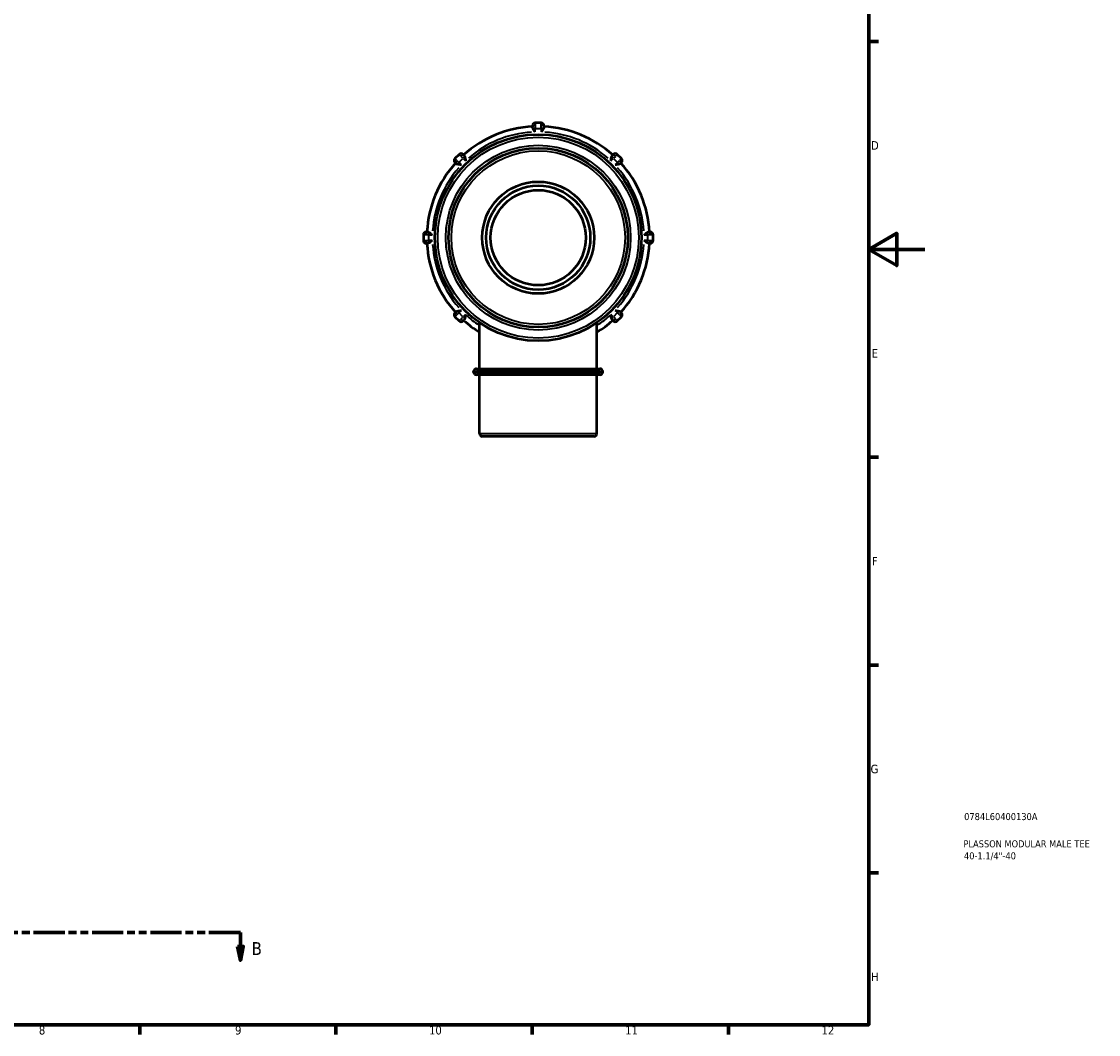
# Model space of a CAD drawing. Header units: millimetres. Extents: x -31 to 903, y 0 to 784.
# Tile 4 of 5: x 518 to 903, y 17 to 378. Entities that reach past the tile are written whole.
import ezdxf

# ---------------------------------------------------------------- set-up
doc = ezdxf.new("R2010")
doc.units = ezdxf.units.MM
doc.linetypes.add('DOUBLE_DASH_CHAIN', pattern=[1.2403, 0.6614, -0.0827, 0.1654, -0.0827, 0.1654, -0.0827])
for name, color, linetype, lineweight in [('Border (ANSI)', 7, 'Continuous', 70), ('Section Line (ANSI)', 7, 'DOUBLE_DASH_CHAIN', 70), ('Title (ISO)', 7, 'Continuous', 50), ('Visible (ANSI)', 7, 'Continuous', 50), ('Visible Narrow (ANSI)', 7, 'Continuous', 35)]:
    doc.layers.add(name, color=color, linetype=linetype, lineweight=lineweight)
doc.styles.add('Label Text (ANSI)', font='tahoma.ttf')
doc.styles.add('Note Text (ANSI)', font='tahoma.ttf')
doc.styles.add('Note Text (ISO)', font='tahoma.ttf')

# ---------------------------------------------------------------- blocks, each defined once
blk = doc.blocks.new('Borders Default Border')
at = {"layer": 'Border (ANSI)'}
for p, q in [((821, 371.25), (824.45, 371.25)), ((821, 222.75), (824.45, 222.75)), ((821, 148.5), (824.45, 148.5)), ((821, 74.25), (824.45, 74.25)), ((560.67, 20), (560.67, 16.55)), ((630.75, 20), (630.75, 16.55)), ((700.83, 20), (700.83, 16.55)), ((770.92, 20), (770.92, 16.55))]:
    blk.add_line(p, q, dxfattribs=at)
at = {"layer": 'Border (ANSI)', "flags": 128}
for points in [[(20, 20), (20, 574), (821, 574), (821, 20), (20, 20)], [(841, 297), (821, 297), (831, 302.77), (831, 291.23), (821, 297)]]:
    blk.add_lwpolyline(points, dxfattribs=at)
at = {"layer": 'Border (ANSI)', "attachment_point": 7, "style": 'Note Text (ANSI)'}
for s, insert, char_height in [('D', (821.81, 332.6), 3.05), ('E', (822.05, 258.35), 3.05), ('F', (822.14, 184.1), 3.05), ('G', (821.66, 109.79), 3.05), ('H', (821.81, 35.6), 3.05), ('8', (524.63, 16.48), 3.05), ('9', (594.7, 16.49), 3.05), ('10', (663.96, 16.49), 3.048), ('11', (734.04, 16.55), 3.048), ('12', (804.13, 16.55), 3.048)]:
    blk.add_mtext(s, dxfattribs=dict(at, insert=insert, char_height=char_height))
blk = doc.blocks.new('Title Blocks ISO')
at = {"layer": 'Title (ISO)', "color": 232, "true_color": 0xca0064, "style": 'Note Text (ISO)'}
for tag, p in [('PART_NUMBER_001', (34.08, 73.13)), ('DESCRIPTION_001', (33.84, 63.4)), ('DESCRIPTION_002', (34.02, 59.12))]:
    blk.add_attdef(tag, p, '', height=2.5, dxfattribs=at)
blk = doc.blocks.new('2dTransSection0')
at = {"layer": 'Section Line (ANSI)', "linetype": 'DOUBLE_DASH_CHAIN', "ltscale": 16.827274}
blk.add_line((293.17, 53.03), (596.63, 53.03), dxfattribs=at)
at = {"layer": 'Section Line (ANSI)', "linetype": 'Continuous'}
for p, q in [((293.17, 53.03), (304.44, 53.03)), ((293.17, 53.03), (293.17, 48.03)), ((585.36, 53.03), (596.63, 53.03)), ((596.63, 53.03), (596.63, 48.03)), ((292.17, 48.03), (293.17, 43.03)), ((294.17, 48.03), (292.17, 48.03)), ((293.17, 48.03), (293.17, 43.03)), ((293.17, 43.03), (294.17, 48.03)), ((595.63, 48.03), (596.63, 43.03)), ((597.63, 48.03), (595.63, 48.03)), ((596.63, 48.03), (596.63, 43.03)), ((596.63, 43.03), (597.63, 48.03))]:
    blk.add_line(p, q, dxfattribs=at)
at = {"layer": 'Section Line (ANSI)', "linetype": 'Continuous', "flags": 128}
for points in [[(292.17, 48.03), (293.17, 43.03), (294.17, 48.03), (292.17, 48.03)], [(595.63, 48.03), (596.63, 43.03), (597.63, 48.03), (595.63, 48.03)]]:
    blk.add_lwpolyline(points, dxfattribs=at)
at = {"layer": 'Section Line (ANSI)'}
for points in [[(292.17, 48.03), (293.17, 43.03), (294.17, 48.03), (292.17, 48.03)], [(595.63, 48.03), (596.63, 43.03), (597.63, 48.03), (595.63, 48.03)]]:
    blk.add_solid(points, dxfattribs=at)
at = {"layer": 'Section Line (ANSI)', "char_height": 4.57, "attachment_point": 7, "style": 'Label Text (ANSI)'}
for insert in [(286.42, 44.96), (600.59, 44.96)]:
    blk.add_mtext('B', dxfattribs=dict(at, insert=insert))

msp = doc.modelspace()

# ---------------------------------------------------------------- linework, layer by layer
at = {"layer": 'Visible (ANSI)'}
for p, q in [((700.914, 340.705), (700.914, 341.177)), ((704.014, 342.177), (701.914, 342.177)), ((705.014, 341.177), (705.014, 340.705)), ((674.715, 330.911), (673.23, 329.426)), ((676.129, 330.911), (676.463, 330.577)), ((729.464, 330.577), (729.798, 330.911)), ((732.698, 329.426), (731.213, 330.911)), ((673.564, 327.678), (673.23, 328.012)), ((732.698, 328.012), (732.363, 327.678)), ((661.964, 302.227), (661.964, 300.127)), ((662.964, 303.227), (663.436, 303.227)), ((742.491, 303.227), (742.964, 303.227)), ((743.964, 300.127), (743.964, 302.227)), ((663.436, 299.127), (662.964, 299.127)), ((742.964, 299.127), (742.491, 299.127)), ((673.23, 274.343), (673.564, 274.677)), ((732.363, 274.677), (732.698, 274.343)), ((673.23, 272.928), (674.715, 271.444)), ((676.463, 271.778), (676.129, 271.444)), ((682.009, 254.377), (682.009, 270.805)), ((723.919, 254.377), (723.919, 270.805)), ((729.798, 271.444), (729.464, 271.778)), ((731.213, 271.444), (732.698, 272.928)), ((680.913, 254.377), (725.014, 254.377)), ((679.913, 253.177), (679.913, 253.377)), ((725.014, 252.177), (680.913, 252.177)), ((682.009, 231.177), (682.009, 252.177)), ((723.919, 231.177), (723.919, 252.177)), ((726.014, 253.177), (726.014, 253.377)), ((722.919, 230.177), (683.009, 230.177))]:
    msp.add_line(p, q, dxfattribs=at)
for radius in [36.9, 32, 20, 18.6, 17]:
    msp.add_circle((702.964, 301.177), radius, dxfattribs=at)
for centre, radius, start, end in [((702.964, 301.177), 39.77, 92.9547, 132.0453), ((701.914, 341.177), 1, 90, 180), ((704.014, 341.177), 1, 0, 90), ((702.964, 301.177), 39.77, 47.9547, 87.0453), ((675.422, 330.204), 1, 45, 135), ((730.506, 330.204), 1, 45, 135), ((702.964, 301.177), 39.77, 137.9547, 177.0453), ((673.937, 328.719), 1, 135, 225), ((702.964, 301.177), 39.77, 2.9547, 42.0453), ((731.99, 328.719), 1, 315, 45), ((662.964, 302.227), 1, 90, 180), ((662.964, 300.127), 1, 180, 270), ((742.964, 302.227), 1, 0, 90), ((742.964, 300.127), 1, 270, 0), ((702.964, 301.177), 39.77, 182.9547, 222.0453), ((702.964, 301.177), 39.77, 317.9547, 357.0453), ((673.937, 273.636), 1, 135, 225), ((731.99, 273.636), 1, 315, 45), ((675.422, 272.151), 1, 225, 315), ((702.964, 301.177), 39.77, 227.9547, 238.20344), ((702.964, 301.177), 39.77, 301.79656, 312.0453), ((730.506, 272.151), 1, 225, 315), ((680.913, 253.377), 1, 90, 180), ((725.014, 253.377), 1, 0, 90), ((680.913, 253.177), 1, 180, 270), ((725.014, 253.177), 1, 270, 0), ((683.009, 231.177), 1, 180, 270), ((722.919, 231.177), 1, 270, 0)]:
    msp.add_arc(centre, radius, start, end, dxfattribs=at)
for points, knots in [([(701.072, 340.177), (701.01, 340.291), (700.965, 340.406), (700.921, 340.586), (700.914, 340.65), (700.914, 340.705)], [0.48523314, 0.48523314, 0.48523314, 0.48523314, 0.510400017, 0.510400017, 0.528222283, 0.528222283, 0.528222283, 0.528222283]), ([(701.914, 338.933), (701.912, 338.935), (701.911, 338.937), (701.748, 339.162), (701.586, 339.386), (701.295, 339.808), (701.173, 339.995), (701.079, 340.165), (701.076, 340.171), (701.072, 340.177)], [-0.88037149, -0.88037149, -0.88037149, -0.88037149, -0.87959756, -0.87959756, -0.79606772, -0.79606772, -0.71633918, -0.71633918, -0.71327082, -0.71327082, -0.71327082, -0.71327082]), ([(704.855, 340.177), (704.852, 340.171), (704.848, 340.165), (704.754, 339.995), (704.633, 339.808), (704.342, 339.386), (704.179, 339.162), (704.017, 338.937), (704.015, 338.935), (704.014, 338.933)], [-0.1642281, -0.1642281, -0.1642281, -0.1642281, -0.16119846, -0.16119846, -0.0824759, -0.0824759, 0, 0, 0.00076416, 0.00076416, 0.00076416, 0.00076416]), ([(705.014, 340.705), (705.014, 340.666), (705.01, 340.62), (704.979, 340.452), (704.932, 340.321), (704.86, 340.186), (704.858, 340.181), (704.855, 340.177)], [0.625242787, 0.625242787, 0.625242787, 0.625242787, 0.645542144, 0.645542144, 0.689865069, 0.689865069, 0.691242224, 0.691242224, 0.691242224, 0.691242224]), ([(674.049, 327.417), (673.925, 327.454), (673.812, 327.503), (673.654, 327.599), (673.603, 327.639), (673.564, 327.678)], [0.48523314, 0.48523314, 0.48523314, 0.48523314, 0.510400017, 0.510400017, 0.528222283, 0.528222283, 0.528222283, 0.528222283]), ([(675.524, 327.132), (675.522, 327.132), (675.519, 327.133), (675.245, 327.177), (674.972, 327.221), (674.468, 327.313), (674.25, 327.359), (674.063, 327.413), (674.056, 327.415), (674.049, 327.417)], [-0.88037149, -0.88037149, -0.88037149, -0.88037149, -0.87959756, -0.87959756, -0.79606772, -0.79606772, -0.71633918, -0.71633918, -0.71327082, -0.71327082, -0.71327082, -0.71327082]), ([(676.463, 330.577), (676.491, 330.549), (676.52, 330.515), (676.617, 330.374), (676.677, 330.248), (676.721, 330.101), (676.723, 330.097), (676.724, 330.092)], [0.625242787, 0.625242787, 0.625242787, 0.625242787, 0.645542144, 0.645542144, 0.689865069, 0.689865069, 0.691242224, 0.691242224, 0.691242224, 0.691242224]), ([(676.724, 330.092), (676.726, 330.085), (676.728, 330.078), (676.782, 329.891), (676.828, 329.673), (676.92, 329.17), (676.964, 328.896), (677.008, 328.622), (677.009, 328.619), (677.009, 328.617)], [-0.1642281, -0.1642281, -0.1642281, -0.1642281, -0.16119846, -0.16119846, -0.0824759, -0.0824759, 0, 0, 0.00076416, 0.00076416, 0.00076416, 0.00076416]), ([(728.918, 328.617), (728.919, 328.619), (728.919, 328.622), (728.964, 328.896), (729.007, 329.17), (729.1, 329.673), (729.146, 329.891), (729.199, 330.078), (729.201, 330.085), (729.203, 330.092)], [-0.88037149, -0.88037149, -0.88037149, -0.88037149, -0.87959756, -0.87959756, -0.79606772, -0.79606772, -0.71633918, -0.71633918, -0.71327082, -0.71327082, -0.71327082, -0.71327082]), ([(729.203, 330.092), (729.24, 330.216), (729.289, 330.329), (729.385, 330.487), (729.426, 330.539), (729.464, 330.577)], [0.48523314, 0.48523314, 0.48523314, 0.48523314, 0.510400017, 0.510400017, 0.528222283, 0.528222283, 0.528222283, 0.528222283]), ([(731.878, 327.417), (731.872, 327.415), (731.865, 327.413), (731.678, 327.359), (731.46, 327.313), (730.956, 327.221), (730.682, 327.177), (730.408, 327.133), (730.406, 327.132), (730.403, 327.132)], [-0.1642281, -0.1642281, -0.1642281, -0.1642281, -0.16119846, -0.16119846, -0.0824759, -0.0824759, 0, 0, 0.00076416, 0.00076416, 0.00076416, 0.00076416]), ([(732.363, 327.678), (732.336, 327.65), (732.301, 327.621), (732.16, 327.524), (732.034, 327.464), (731.887, 327.42), (731.883, 327.418), (731.878, 327.417)], [0.625242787, 0.625242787, 0.625242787, 0.625242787, 0.645542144, 0.645542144, 0.689865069, 0.689865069, 0.691242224, 0.691242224, 0.691242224, 0.691242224]), ([(663.436, 303.227), (663.519, 303.227), (663.624, 303.21), (663.815, 303.142), (663.889, 303.11), (663.964, 303.069)], [0.304604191, 0.304604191, 0.304604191, 0.304604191, 0.366980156, 0.366980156, 0.403675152, 0.403675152, 0.403675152, 0.403675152]), ([(663.964, 303.069), (663.97, 303.065), (663.976, 303.062), (664.146, 302.968), (664.333, 302.846), (664.755, 302.555), (664.979, 302.393), (665.204, 302.23), (665.206, 302.229), (665.208, 302.227)], [-0.1642281, -0.1642281, -0.1642281, -0.1642281, -0.16119846, -0.16119846, -0.0824759, -0.0824759, 0, 0, 0.00076416, 0.00076416, 0.00076416, 0.00076416]), ([(665.208, 300.127), (665.206, 300.126), (665.204, 300.124), (664.979, 299.962), (664.755, 299.799), (664.333, 299.509), (664.146, 299.387), (663.976, 299.293), (663.97, 299.289), (663.964, 299.286)], [-0.88037149, -0.88037149, -0.88037149, -0.88037149, -0.87959756, -0.87959756, -0.79606772, -0.79606772, -0.71633918, -0.71633918, -0.71327082, -0.71327082, -0.71327082, -0.71327082]), ([(740.719, 302.227), (740.721, 302.229), (740.723, 302.23), (740.948, 302.393), (741.173, 302.555), (741.594, 302.846), (741.781, 302.968), (741.951, 303.062), (741.957, 303.065), (741.964, 303.069)], [-0.88037149, -0.88037149, -0.88037149, -0.88037149, -0.87959756, -0.87959756, -0.79606772, -0.79606772, -0.71633918, -0.71633918, -0.71327082, -0.71327082, -0.71327082, -0.71327082]), ([(741.964, 299.286), (741.957, 299.289), (741.951, 299.293), (741.781, 299.387), (741.594, 299.509), (741.173, 299.799), (740.948, 299.962), (740.723, 300.124), (740.721, 300.126), (740.719, 300.127)], [-0.1642281, -0.1642281, -0.1642281, -0.1642281, -0.16119846, -0.16119846, -0.0824759, -0.0824759, 0, 0, 0.00076416, 0.00076416, 0.00076416, 0.00076416]), ([(741.964, 303.069), (742.077, 303.131), (742.192, 303.176), (742.372, 303.22), (742.437, 303.227), (742.491, 303.227)], [0.48523314, 0.48523314, 0.48523314, 0.48523314, 0.510400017, 0.510400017, 0.528222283, 0.528222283, 0.528222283, 0.528222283]), ([(663.964, 299.286), (663.85, 299.224), (663.735, 299.179), (663.556, 299.135), (663.491, 299.127), (663.436, 299.127)], [0.48523314, 0.48523314, 0.48523314, 0.48523314, 0.510400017, 0.510400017, 0.528222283, 0.528222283, 0.528222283, 0.528222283]), ([(742.491, 299.127), (742.408, 299.127), (742.304, 299.145), (742.112, 299.212), (742.038, 299.245), (741.964, 299.286)], [0.304604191, 0.304604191, 0.304604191, 0.304604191, 0.366980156, 0.366980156, 0.403675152, 0.403675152, 0.403675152, 0.403675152]), ([(673.564, 274.677), (673.592, 274.704), (673.627, 274.734), (673.767, 274.831), (673.893, 274.89), (674.04, 274.935), (674.045, 274.936), (674.049, 274.938)], [0.625242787, 0.625242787, 0.625242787, 0.625242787, 0.645542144, 0.645542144, 0.689865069, 0.689865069, 0.691242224, 0.691242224, 0.691242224, 0.691242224]), ([(674.049, 274.938), (674.056, 274.94), (674.063, 274.942), (674.25, 274.995), (674.468, 275.041), (674.972, 275.134), (675.245, 275.178), (675.519, 275.222), (675.522, 275.222), (675.524, 275.223)], [-0.1642281, -0.1642281, -0.1642281, -0.1642281, -0.16119846, -0.16119846, -0.0824759, -0.0824759, 0, 0, 0.00076416, 0.00076416, 0.00076416, 0.00076416]), ([(677.009, 273.738), (677.009, 273.735), (677.008, 273.733), (676.964, 273.459), (676.92, 273.185), (676.828, 272.681), (676.782, 272.463), (676.728, 272.276), (676.726, 272.27), (676.724, 272.263)], [-0.88037149, -0.88037149, -0.88037149, -0.88037149, -0.87959756, -0.87959756, -0.79606772, -0.79606772, -0.71633918, -0.71633918, -0.71327082, -0.71327082, -0.71327082, -0.71327082]), ([(729.203, 272.263), (729.201, 272.27), (729.199, 272.276), (729.146, 272.463), (729.1, 272.681), (729.007, 273.185), (728.964, 273.459), (728.919, 273.733), (728.919, 273.735), (728.918, 273.738)], [-0.1642281, -0.1642281, -0.1642281, -0.1642281, -0.16119846, -0.16119846, -0.0824759, -0.0824759, 0, 0, 0.00076416, 0.00076416, 0.00076416, 0.00076416]), ([(730.403, 275.223), (730.406, 275.222), (730.408, 275.222), (730.682, 275.178), (730.956, 275.134), (731.46, 275.041), (731.678, 274.995), (731.865, 274.942), (731.872, 274.94), (731.878, 274.938)], [-0.88037149, -0.88037149, -0.88037149, -0.88037149, -0.87959756, -0.87959756, -0.79606772, -0.79606772, -0.71633918, -0.71633918, -0.71327082, -0.71327082, -0.71327082, -0.71327082]), ([(731.878, 274.938), (732.003, 274.901), (732.116, 274.852), (732.274, 274.756), (732.325, 274.715), (732.363, 274.677)], [0.48523314, 0.48523314, 0.48523314, 0.48523314, 0.510400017, 0.510400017, 0.528222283, 0.528222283, 0.528222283, 0.528222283]), ([(676.724, 272.263), (676.688, 272.139), (676.638, 272.026), (676.542, 271.867), (676.502, 271.816), (676.463, 271.778)], [0.48523314, 0.48523314, 0.48523314, 0.48523314, 0.510400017, 0.510400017, 0.528222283, 0.528222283, 0.528222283, 0.528222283]), ([(729.464, 271.778), (729.437, 271.805), (729.407, 271.84), (729.31, 271.981), (729.251, 272.107), (729.206, 272.254), (729.205, 272.258), (729.203, 272.263)], [0.625242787, 0.625242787, 0.625242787, 0.625242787, 0.645542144, 0.645542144, 0.689865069, 0.689865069, 0.691242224, 0.691242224, 0.691242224, 0.691242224])]:
    msp.add_open_spline(points, degree=3, knots=knots, dxfattribs=at)
at = {"layer": 'Visible Narrow (ANSI)'}
for p, q in [((701.864, 340.177), (701.1, 340.177)), ((701.914, 342.175), (701.914, 341.317)), ((701.914, 341.185), (701.914, 340.233)), ((701.914, 338.995), (701.914, 340.115)), ((702.019, 340.177), (703.909, 340.177)), ((704.014, 341.317), (704.014, 342.175)), ((704.014, 340.233), (704.014, 341.185)), ((704.014, 340.115), (704.014, 338.995)), ((704.827, 340.177), (704.064, 340.177)), ((675.323, 330.303), (674.717, 330.909)), ((731.211, 330.909), (730.604, 330.303)), ((673.232, 329.424), (673.838, 328.818)), ((673.932, 328.724), (674.605, 328.051)), ((674.609, 327.977), (674.069, 327.437)), ((675.48, 327.176), (674.688, 327.968)), ((674.718, 328.086), (676.055, 329.423)), ((676.09, 329.536), (675.417, 330.209)), ((676.704, 330.072), (676.164, 329.532)), ((676.173, 329.453), (676.965, 328.661)), ((728.962, 328.661), (729.754, 329.453)), ((729.763, 329.532), (729.223, 330.072)), ((730.511, 330.209), (729.838, 329.536)), ((729.873, 329.423), (731.209, 328.086)), ((731.239, 327.968), (730.447, 327.176)), ((731.859, 327.437), (731.319, 327.977)), ((731.323, 328.051), (731.996, 328.724)), ((732.089, 328.818), (732.696, 329.424)), ((662.824, 302.227), (661.966, 302.227)), ((661.966, 300.127), (662.824, 300.127)), ((663.908, 302.227), (662.956, 302.227)), ((662.956, 300.127), (663.908, 300.127)), ((663.964, 303.041), (663.964, 302.277)), ((663.964, 300.232), (663.964, 302.122)), ((663.964, 300.077), (663.964, 299.314)), ((664.026, 302.227), (665.146, 302.227)), ((665.146, 300.127), (664.026, 300.127)), ((740.781, 302.227), (741.902, 302.227)), ((741.902, 300.127), (740.781, 300.127)), ((741.964, 302.277), (741.964, 303.041)), ((741.964, 302.122), (741.964, 300.232)), ((741.964, 299.314), (741.964, 300.077)), ((742.971, 302.227), (742.019, 302.227)), ((742.019, 300.127), (742.971, 300.127)), ((743.961, 302.227), (743.104, 302.227)), ((743.104, 300.127), (743.961, 300.127)), ((673.838, 273.537), (673.232, 272.93)), ((674.605, 274.303), (673.932, 273.63)), ((674.069, 274.918), (674.609, 274.378)), ((674.688, 274.387), (675.48, 275.179)), ((676.055, 272.932), (674.718, 274.268)), ((676.965, 273.694), (676.173, 272.902)), ((729.754, 272.902), (728.962, 273.694)), ((731.209, 274.268), (729.873, 272.932)), ((730.447, 275.179), (731.239, 274.387)), ((731.319, 274.378), (731.859, 274.918)), ((731.996, 273.63), (731.323, 274.303)), ((732.696, 272.93), (732.089, 273.537)), ((674.717, 271.445), (675.323, 272.052)), ((675.417, 272.145), (676.09, 272.818)), ((676.164, 272.822), (676.704, 272.283)), ((729.223, 272.283), (729.763, 272.822)), ((729.838, 272.818), (730.511, 272.145)), ((730.604, 272.052), (731.211, 271.445)), ((725.73, 253.377), (680.197, 253.377)), ((680.197, 253.177), (725.73, 253.177)), ((682.267, 231.177), (723.661, 231.177))]:
    msp.add_line(p, q, dxfattribs=at)
for radius in [35.9, 33, 31]:
    msp.add_circle((702.964, 301.177), radius, dxfattribs=at)
for start, end in [(93.68372, 131.31628), (48.68372, 86.31628), (138.68372, 176.31628), (3.68372, 41.31628), (183.68372, 221.31628), (318.68372, 356.31628), (227.0785, 235.8172), (304.1828, 312.9215)]:
    msp.add_arc((702.964, 301.177), 37.77, start, end, dxfattribs=at)
for centre, major_axis, start_param, end_param in [((701.914, 340.705), (-1, 0), 4.7909288, 6.2046455), ((704.014, 340.705), (1, 0), 0.0785398, 1.4922565), ((675.756, 329.87), (0.707, 0.707), 0.0785398, 1.4922565), ((730.171, 329.87), (-0.707, 0.707), 4.7909288, 6.2046455), ((674.271, 328.385), (-0.707, -0.707), 4.7909288, 6.2046455), ((731.656, 328.385), (0.707, -0.707), 0.0785398, 1.4922565), ((663.436, 302.227), (0, 1), 0.0785398, 1.4922565), ((663.436, 300.127), (0, -1), 4.7909288, 6.2046455), ((742.491, 302.227), (0, 1), 4.7909288, 6.2046455), ((742.491, 300.127), (0, -1), 0.0785398, 1.4922565), ((674.271, 273.97), (-0.707, 0.707), 0.0785398, 1.4922565), ((731.656, 273.97), (0.707, 0.707), 4.7909288, 6.2046455), ((675.756, 272.485), (0.707, -0.707), 4.7909288, 6.2046455), ((730.171, 272.485), (-0.707, -0.707), 0.0785398, 1.4922565)]:
    msp.add_ellipse(centre, major_axis=major_axis, ratio=0.5274605, start_param=start_param, end_param=end_param, dxfattribs=at)

# ---------------------------------------------------------------- block references
msp.add_blockref('Borders Default Border', (0, 0))
msp.add_blockref('Title Blocks ISO', (821, 20)).add_auto_attribs({'PART_NUMBER_001': '0784L60400130A', 'DESCRIPTION_001': 'PLASSON MODULAR MALE TEE', 'DESCRIPTION_002': '40-1.1/4"-40'})
at = {"layer": 'Section Line (ANSI)'}
msp.add_blockref('2dTransSection0', (0, 0), dxfattribs=at)

doc.saveas('drawing.dxf')
